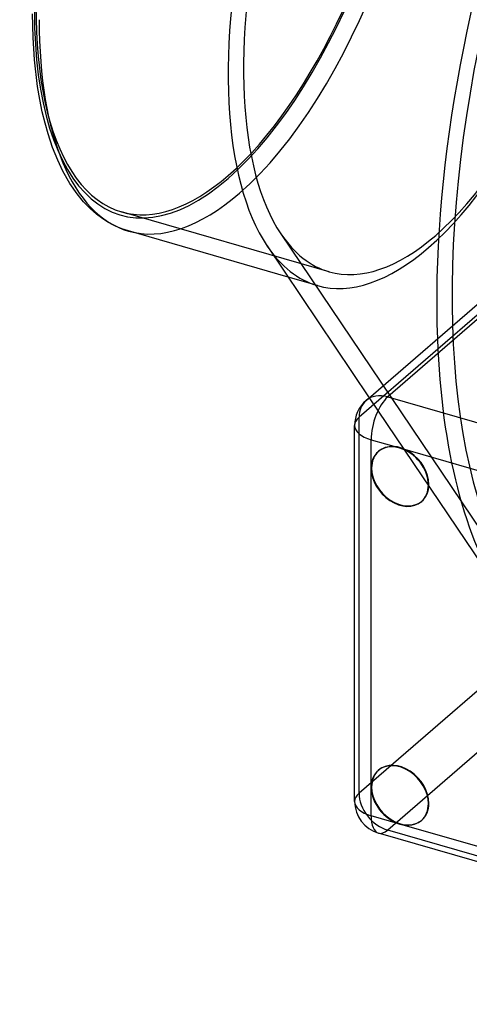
# Model space of a CAD drawing. Header units: millimetres. Extents: x -156 to 156, y -127 to 111.
# Tile 1 of 12: x -156 to -102, y -103 to 16. Entities that reach past the tile are written whole.
import ezdxf

# ---------------------------------------------------------------- set-up
doc = ezdxf.new("R2010")
doc.units = ezdxf.units.MM
doc.layers.add('HIDDEN', color=7, linetype='Continuous')
doc.layers.add('THICK', color=7, linetype='Continuous')

msp = doc.modelspace()

# ---------------------------------------------------------------- linework, layer by layer
at = {"layer": 'HIDDEN'}
for p, q in [((-79.04, -0.22), (-115.36, -31.68)), ((-118.98, -14.05), (-144.1, -6.8)), ((-124.81, -9.46), (-96.17, -52.07)), ((-120.41, -15.72), (-123.96, -14.7)), ((-114.13, -29.32), (-97.84, -53.54)), ((-115.36, -77.23), (-115.36, -31.68)), ((-113.05, -35.85), (-113, -35.81)), ((-107.81, -41.9), (-107.76, -41.86)), ((-79.04, -45.78), (-115.36, -77.23)), ((-74.85, -49.62), (-111.9, -81.7)), ((-113.05, -74.48), (-113, -74.43)), ((-107.81, -80.52), (-107.76, -80.48)), ((-40.1, -102.42), (-111.9, -81.7))]:
    msp.add_line(p, q, dxfattribs=at)
for centre, major_axis, ratio, start_param, end_param in [((-63.31, 18.27), (-22.63, -78.4), 0.433013, -2.55359, -0.348331), ((-131.2, 37.87), (-12.9, -44.68), 0.433013, 0.588003, 3.141594), ((-131.2, 37.87), (-12.9, -44.68), 0.433013, -2.55359, 0.000002), ((-106.95, 30.87), (-13.45, -46.6), 0.433013, 0.588003, 3.141594), ((-106.09, 30.62), (-12.9, -44.68), 0.433013, 0.588003, 3.141594), ((-106.09, 30.62), (-12.9, -44.68), 0.433013, -2.55359, -0.348331), ((-129.82, 37.47), (-13.45, -46.6), 0.433013, 0.588003, 2.158799), ((-131.2, 37.87), (13.01, 45.06), 0.433013, -2.55359, -0.982794), ((-131.2, 37.87), (13.01, 45.06), 0.433013, 2.158799, 3.729595), ((-131.2, 37.87), (-12.9, -44.68), 0.433013, 0.000002, 0.588003), ((-129.82, 37.47), (-13.45, -46.6), 0.433013, 0.000107, 0.588003), ((-129.82, 37.47), (-13.45, -46.6), 0.433013, 0.000002, 0.000107), ((-106.09, 30.62), (-12.9, -44.68), 0.433013, -0.348331, 0.000002), ((-106.09, 30.62), (-12.9, -44.68), 0.433013, 0.000002, 0.588003), ((-106.95, 30.87), (-13.45, -46.6), 0.433013, -0.348331, 0.000002), ((-106.95, 30.87), (-13.45, -46.6), 0.433013, 0.000002, 0.588003), ((-64.17, 18.52), (-23.19, -80.32), 0.433013, -0.919463, -0.348359), ((-111.9, -32.68), (-2.62, 3.02), 0.75, 0.000079, 0.713724), ((-111.9, -32.68), (-4, 0), 0.5, -0.523599, -0.000094), ((-110.38, -38.83), (2.62, -3.02), 0.75, 0.713724, 3.141552), ((-110.38, -38.83), (2.62, -3.02), 0.75, 3.141552, 3.152548), ((-110.38, -38.83), (2.62, -3.02), 0.75, -0.000041, 0.713724), ((-110.38, -38.83), (2.62, -3.02), 0.75, -0.011064, -0.000041), ((-110.38, -77.46), (2.62, -3.02), 0.75, 0.713724, 3.141552), ((-110.38, -77.46), (2.62, -3.02), 0.75, 3.141552, 3.152548), ((-111.9, -78.23), (4, 0), 0.5, 2.617994, 3.141499), ((-111.9, -78.23), (-2.62, 3.02), 0.75, 0.713724, 2.284521), ((-110.38, -77.46), (2.62, -3.02), 0.75, -0.000041, 0.713724), ((-110.38, -77.46), (2.62, -3.02), 0.75, -0.011064, -0.000041), ((-111.9, -78.23), (-1.11, -3.84), 0.433013, 0.000007, 0.588003)]:
    msp.add_ellipse(centre, major_axis=major_axis, ratio=ratio, start_param=start_param, end_param=end_param, dxfattribs=at)
at = {"layer": 'THICK'}
for p, q in [((-154.81, 14.31), (-154.87, 17.17)), ((-154.64, 11.62), (-154.81, 14.31)), ((-154.26, 8.4), (-154.64, 11.62)), ((-154, 6.82), (-154.26, 8.4)), ((-153.7, 5.33), (-154, 6.82)), ((-153.36, 3.93), (-153.7, 5.33)), ((-152.99, 2.63), (-153.36, 3.93)), ((-152.45, 1), (-152.99, 2.63)), ((-74.85, 2.86), (-111.9, -29.21)), ((-114.52, -29.66), (-77.73, 2.2)), ((-151.83, -0.53), (-152.45, 1)), ((-151.19, -1.88), (-151.83, -0.53)), ((-150.35, -3.36), (-151.19, -1.88)), ((-149.49, -4.61), (-150.35, -3.36)), ((-148.69, -5.58), (-149.49, -4.61)), ((-147.89, -6.41), (-148.69, -5.58)), ((-147.12, -7.09), (-147.89, -6.41)), ((-146.35, -7.66), (-147.12, -7.09)), ((-145.76, -8.04), (-146.35, -7.66)), ((-145.17, -8.36), (-145.76, -8.04)), ((-144.82, -8.54), (-145.17, -8.36)), ((-144.05, -8.86), (-144.82, -8.54)), ((-143.27, -9.12), (-144.05, -8.86)), ((-123.96, -14.7), (-143.27, -9.12)), ((-126.48, -10.94), (-114.13, -29.32)), ((-111.9, -29.21), (-40.1, -49.94)), ((-115.9, -78.23), (-115.9, -32.68)), ((-113.9, -37.88), (-113.9, -34.41)), ((-113.9, -34.41), (-110.43, -35.41)), ((-110.43, -35.41), (-45.57, -54.14)), ((-113.9, -76.5), (-113.9, -37.88)), ((-113.9, -79.96), (-113.9, -76.5)), ((-110.43, -80.96), (-113.9, -79.96)), ((-45.57, -99.69), (-110.43, -80.96)), ((-41.21, -102.8), (-113.01, -82.07))]:
    msp.add_line(p, q, dxfattribs=at)
for centre, start, end in [((-111.9, -32.68), 130.8968, 179.9973), ((-111.9, -78.23), 179.9973, 253.898)]:
    msp.add_arc(centre, 4, start, end, dxfattribs=at)
for centre, major_axis, ratio, start_param, end_param in [((-64.17, 18.52), (-23.19, -80.32), 0.433013, -2.55359, -0.919463), ((-106.95, 30.87), (-13.45, -46.6), 0.433013, -2.55359, -0.348331), ((-129.82, 37.47), (-13.45, -46.6), 0.433013, -0.982794, 0.000002), ((-111.9, -32.68), (-2.62, 3.02), 0.75, -0.857072, 0.000079), ((-111.9, -32.68), (-1.11, -3.84), 0.433013, -2.55359, -0.982794), ((-111.9, -32.68), (-4, 0), 0.5, -0.000094, 1.047198), ((-110.43, -38.88), (2.62, -3.02), 0.75, 2.284521, 3.141552), ((-110.43, -38.88), (2.62, -3.02), 0.75, 0.713724, 2.284521), ((-110.43, -38.88), (2.62, -3.02), 0.75, 3.141552, 3.855317), ((-110.38, -38.83), (2.62, -3.02), 0.75, -3.130637, -2.427868), ((-110.43, -38.88), (2.62, -3.02), 0.75, -2.427868, -0.000041), ((-110.38, -38.83), (2.62, -3.02), 0.75, -2.427868, -0.011064), ((-110.43, -38.88), (2.62, -3.02), 0.75, -0.000041, 0.713724), ((-110.43, -77.5), (2.62, -3.02), 0.75, 0.713724, 3.141552), ((-110.43, -77.5), (2.62, -3.02), 0.75, 3.141552, 3.855317), ((-110.38, -77.46), (2.62, -3.02), 0.75, -3.130637, -2.427868), ((-110.43, -77.5), (2.62, -3.02), 0.75, -2.427868, -0.857072), ((-110.38, -77.46), (2.62, -3.02), 0.75, -2.427868, -0.011064), ((-111.9, -78.23), (4, 0), 0.5, 3.141499, 4.18879), ((-110.43, -77.5), (2.62, -3.02), 0.75, -0.000041, 0.713724), ((-111.9, -78.23), (-1.11, -3.84), 0.433013, -0.982794, 0.000007), ((-110.43, -77.5), (2.62, -3.02), 0.75, -0.857072, -0.000041)]:
    msp.add_ellipse(centre, major_axis=major_axis, ratio=ratio, start_param=start_param, end_param=end_param, dxfattribs=at)

doc.saveas('drawing.dxf')
